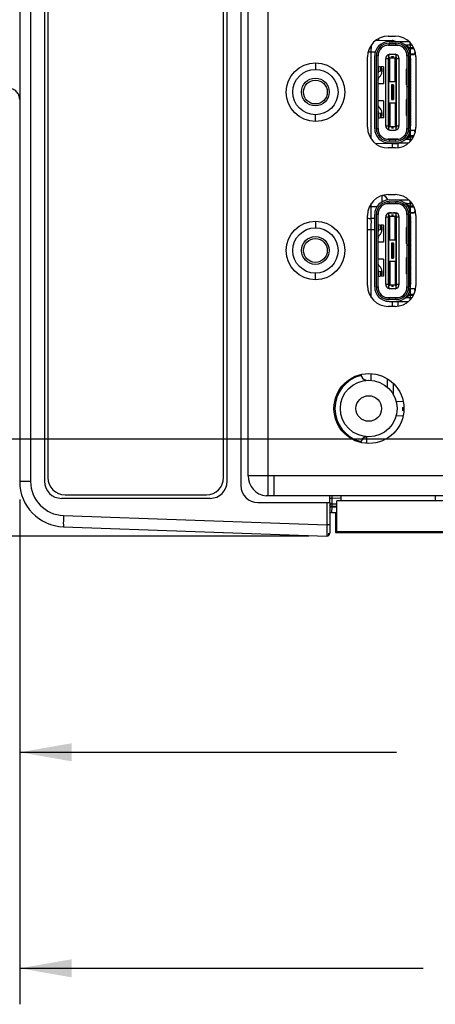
# Model space of a CAD drawing. Header units: inches. Extents: x 0 to 34, y 0 to 22.
# Tile 101 of 145: x 11.3 to 12.8, y 14.8 to 18.2. Entities that reach past the tile are written whole.
import ezdxf

# ---------------------------------------------------------------- set-up
doc = ezdxf.new("R2010")
doc.units = ezdxf.units.IN
doc.header["$LTSCALE"] = 1.87
doc.header["$MEASUREMENT"] = 0
doc.layers.get('0').update_dxf_attribs({"linetype": 'CONTINUOUS'})
for name, color, linetype in [('02___PRT_ALL_AXES', 7, 'CONTINUOUS'), ('DIMENSIONS', 7, 'CONTINUOUS'), ('THREAD', 7, 'CONTINUOUS')]:
    doc.layers.add(name, color=color, linetype=linetype)
doc.styles.get("Standard").update_dxf_attribs({"font": 'txt', "width": 0.8})
doc.dimstyles.new('DIMSTYLE_2', dxfattribs={"dimtxt": 0.125, "dimasz": 0.18, "dimexe": 0.125, "dimexo": 0.0625, "dimgap": 0.0625, "dimtad": 0, "dimtih": 1, "dimtoh": 1, "dimzin": 4, "dimdsep": 46, "dimtxsty": 'STANDARD', "dimblk": '_FILLED', "dimblk1": '_FILLED', "dimblk2": '_FILLED', "dimcen": 0.09, "dimadec": 0, "dimazin": 0, "dimtp": 0.01, "dimtm": 0.01, "dimtfac": 1, "dimtofl": 0, "dimtmove": 0, "dimatfit": 3, "dimldrblk": '_FILLED', "dimfxl": 1, "dimtolj": 1, "dimtzin": 4, "dimarcsym": 0})

# ---------------------------------------------------------------- blocks, each defined once
blk = doc.blocks.new('_FILLED')
at = {"color": 0, "linetype": 'BYBLOCK'}
blk.add_solid([(0, 0), (-1, 0.174), (-1, -0.174)], dxfattribs=at)
blk = doc.blocks.new('*D16')
at = {"layer": 'DIMENSIONS', "color": 2, "linetype": 'CONTINUOUS'}
for p, q in [((11.349, 16.521), (11.349, 15.5184)), ((15.3145, 16.5032), (15.3145, 15.5184)), ((11.349, 15.6434), (12.6568, 15.6434)), ((15.3145, 15.6434), (14.0068, 15.6434))]:
    blk.add_line(p, q, dxfattribs=at)
at = {"layer": 'DIMENSIONS', "color": 2, "linetype": 'CONTINUOUS', "xscale": 0.18, "yscale": 0.18, "zscale": 0.18, "rotation": 180}
blk.add_blockref('_FILLED', (11.349, 15.6434), dxfattribs=at)
at = {"layer": 'DIMENSIONS', "color": 2, "linetype": 'CONTINUOUS', "xscale": 0.18, "yscale": 0.18, "zscale": 0.18}
blk.add_blockref('_FILLED', (15.3145, 15.6434), dxfattribs=at)
at = {"layer": 'DIMENSIONS', "color": 2, "linetype": 'CONTINUOUS', "insert": (13.3318, 15.7059), "char_height": 0.125, "width": 1.225, "attachment_point": 2, "line_spacing_factor": 0.9}
blk.add_mtext('3.97{\\Ftxt.shx;\\W1.000000;\\H0.125000; }[100.7]', dxfattribs=at)
blk = doc.blocks.new('*D17')
at = {"layer": 'DIMENSIONS', "color": 2, "linetype": 'CONTINUOUS'}
for p, q in [((11.349, 16.521), (11.349, 14.7684)), ((15.5005, 16.4486), (15.5005, 14.7684)), ((11.349, 14.8934), (12.7498, 14.8934)), ((15.5005, 14.8934), (14.0998, 14.8934))]:
    blk.add_line(p, q, dxfattribs=at)
at = {"layer": 'DIMENSIONS', "color": 2, "linetype": 'CONTINUOUS', "xscale": 0.18, "yscale": 0.18, "zscale": 0.18, "rotation": 180}
blk.add_blockref('_FILLED', (11.349, 14.8934), dxfattribs=at)
at = {"layer": 'DIMENSIONS', "color": 2, "linetype": 'CONTINUOUS', "xscale": 0.18, "yscale": 0.18, "zscale": 0.18}
blk.add_blockref('_FILLED', (15.5005, 14.8934), dxfattribs=at)
at = {"layer": 'DIMENSIONS', "color": 2, "linetype": 'CONTINUOUS', "insert": (13.4248, 14.9559), "char_height": 0.125, "width": 1.225, "attachment_point": 2, "line_spacing_factor": 0.9}
blk.add_mtext('4.15{\\Ftxt.shx;\\W1.000000;\\H0.125000; }[105.4]', dxfattribs=at)
blk = doc.blocks.new('*D18')
at = {"layer": 'DIMENSIONS', "color": 2, "linetype": 'CONTINUOUS'}
for p, q in [((10.537, 16.7301), (10.537, 17.0901)), ((15.0877, 16.7301), (10.412, 16.7301)), ((12.3521, 16.3942), (10.412, 16.3942)), ((10.537, 16.3942), (10.537, 15.991)), ((10.537, 15.991), (10.4195, 15.991))]:
    blk.add_line(p, q, dxfattribs=at)
at = {"layer": 'DIMENSIONS', "color": 2, "linetype": 'CONTINUOUS', "xscale": 0.18, "yscale": 0.18, "zscale": 0.18}
for p, rotation in [((10.537, 16.7301), 270), ((10.537, 16.3942), 90)]:
    blk.add_blockref('_FILLED', p, dxfattribs=dict(at, rotation=rotation))
at = {"layer": 'DIMENSIONS', "color": 2, "linetype": 'CONTINUOUS', "insert": (10.357, 16.0535), "char_height": 0.125, "width": 0.925, "attachment_point": 3, "line_spacing_factor": 0.9}
blk.add_mtext('.34{\\Ftxt.shx;\\W1.000000;\\H0.125000; }[8.5]', dxfattribs=at)

msp = doc.modelspace()

# ---------------------------------------------------------------- linework, layer by layer
at = {"color": 3, "linetype": 'CONTINUOUS'}
for p, q in [((12.2114, 16.5337), (12.2114, 19.723)), ((12.1414, 16.6034), (12.1414, 19.6534)), ((12.2314, 16.6034), (12.1414, 16.6034)), ((12.2314, 16.6034), (12.2314, 16.5334)), ((12.2114, 16.5337), (12.2044, 16.5337)), ((12.2314, 16.5334), (12.2114, 16.5334)), ((12.463, 16.5334), (12.463, 16.5164)), ((12.7906, 16.5334), (12.7906, 16.5164))]:
    msp.add_line(p, q, dxfattribs=at)
at = {"color": 7, "linetype": 'CONTINUOUS'}
for p, q in [((11.349, 19.6732), (11.349, 16.5835)), ((11.387, 19.6732), (11.387, 16.5835)), ((11.4466, 19.6597), (11.4466, 16.5971)), ((12.0568, 16.5971), (12.0568, 19.6597)), ((12.1167, 19.6876), (12.1167, 16.5692)), ((12.5945, 18.1208), (12.5945, 18.1133)), ((12.5691, 18.0735), (12.5694, 18.0984)), ((12.6417, 18.1141), (12.5834, 18.1131)), ((12.6275, 18.0981), (12.6629, 18.0981)), ((12.631, 18.1109), (12.6995, 18.1109)), ((12.631, 18.105), (12.631, 18.0991)), ((12.631, 18.105), (12.6546, 18.105)), ((12.631, 18.0991), (12.6546, 18.0991)), ((12.6417, 18.1141), (12.6416, 18.1112)), ((12.6416, 18.0992), (12.6416, 18.0982)), ((12.6546, 18.0991), (12.6546, 18.105)), ((12.6869, 18.0991), (12.71, 18.0991)), ((12.694, 18.0981), (12.6879, 18.0981)), ((12.694, 18.0915), (12.694, 18.0981)), ((12.6996, 18.0904), (12.694, 18.096)), ((12.6972, 18.0869), (12.7171, 18.0869)), ((12.7176, 18.0855), (12.6981, 18.0855)), ((12.6996, 18.0904), (12.6996, 18.0869)), ((12.6996, 18.0904), (12.7156, 18.0904)), ((12.7046, 18.0991), (12.7046, 18.1061)), ((12.5691, 18.0735), (12.5581, 18.0735)), ((12.5829, 18.0737), (12.5691, 18.0735)), ((12.5691, 17.7728), (12.5691, 18.0735)), ((12.581, 17.8089), (12.581, 18.0609)), ((12.5869, 17.8089), (12.5869, 18.0609)), ((12.5928, 18.0609), (12.5869, 18.0609)), ((12.5928, 17.8089), (12.5928, 18.0609)), ((12.6192, 17.8187), (12.6192, 18.051)), ((12.629, 18.051), (12.6192, 18.051)), ((12.628, 18.055), (12.63, 18.055)), ((12.629, 18.051), (12.63, 18.055)), ((12.629, 17.8187), (12.629, 18.051)), ((12.63, 17.8069), (12.63, 18.0628)), ((12.63, 18.0576), (12.634, 18.0548)), ((12.6399, 18.0662), (12.6319, 18.0662)), ((12.634, 18.0668), (12.6517, 18.0668)), ((12.634, 17.9723), (12.634, 18.0548)), ((12.634, 18.0548), (12.6517, 18.0548)), ((12.6399, 18.0668), (12.6399, 18.0662)), ((12.6399, 18.058), (12.6399, 18.0585)), ((12.6399, 18.0585), (12.6458, 18.0585)), ((12.6458, 18.058), (12.6399, 18.058)), ((12.6458, 18.0662), (12.6458, 18.0668)), ((12.6537, 18.0662), (12.6458, 18.0662)), ((12.6458, 18.0585), (12.6458, 18.058)), ((12.6517, 18.0548), (12.6556, 18.0576)), ((12.6517, 17.9723), (12.6517, 18.0548)), ((12.6556, 17.8069), (12.6556, 18.0628)), ((12.6566, 18.051), (12.6556, 18.055)), ((12.6556, 18.055), (12.6576, 18.055)), ((12.6566, 17.8187), (12.6566, 18.051)), ((12.6664, 18.051), (12.6566, 18.051)), ((12.6664, 17.8187), (12.6664, 18.051)), ((12.6928, 18.0609), (12.6928, 17.8089)), ((12.6987, 18.0609), (12.6928, 18.0609)), ((12.6987, 18.0609), (12.6987, 17.9546)), ((12.704, 18.0678), (12.7176, 18.0678)), ((12.7041, 18.0664), (12.7176, 18.0664)), ((12.7046, 17.8089), (12.7046, 18.0609)), ((12.7058, 18.052), (12.7046, 18.052)), ((12.7058, 18.052), (12.7058, 18.0441)), ((12.7176, 18.0664), (12.7222, 18.071)), ((12.7176, 18.0664), (12.7176, 18.0678)), ((12.3752, 18.037), (12.3752, 18.0143)), ((12.5936, 18.0254), (12.5928, 18.0254)), ((12.5935, 18.0254), (12.5935, 18.0057)), ((12.5936, 18.0254), (12.6011, 18.0235)), ((12.6011, 18.0077), (12.6011, 18.0235)), ((12.6117, 18.0233), (12.6022, 18.0233)), ((12.6025, 18.0081), (12.6025, 18.023)), ((12.606, 18.0183), (12.6025, 18.0183)), ((12.606, 18.0183), (12.606, 18.0063)), ((12.6117, 18.0233), (12.6117, 17.9642)), ((12.63, 18.0485), (12.629, 18.0485)), ((12.629, 18.0378), (12.63, 18.0378)), ((12.63, 18.0288), (12.629, 18.0288)), ((12.629, 18.0182), (12.63, 18.0182)), ((12.6566, 18.0485), (12.6556, 18.0485)), ((12.6556, 18.0378), (12.6566, 18.0378)), ((12.6566, 18.0288), (12.6556, 18.0288)), ((12.6556, 18.0182), (12.6566, 18.0182)), ((12.6908, 18.0154), (12.6908, 17.9603)), ((12.6928, 18.0154), (12.6908, 18.0154)), ((12.7046, 18.0441), (12.7058, 18.0441)), ((12.7058, 18.0422), (12.7046, 18.0422)), ((12.7046, 18.0343), (12.7058, 18.0343)), ((12.7058, 18.0323), (12.7046, 18.0323)), ((12.7046, 18.0245), (12.7058, 18.0245)), ((12.7058, 18.0225), (12.7046, 18.0225)), ((12.7058, 18.0422), (12.7058, 18.0343)), ((12.7058, 18.0323), (12.7058, 18.0245)), ((12.7058, 18.0225), (12.7058, 18.0146)), ((12.5928, 18.0057), (12.5936, 18.0057)), ((12.6011, 18.0077), (12.5936, 18.0057)), ((12.5976, 17.9882), (12.597, 17.9877)), ((12.63, 18.0091), (12.629, 18.0091)), ((12.629, 17.9985), (12.63, 17.9985)), ((12.63, 17.9894), (12.629, 17.9894)), ((12.6566, 18.0091), (12.6556, 18.0091)), ((12.6556, 17.9985), (12.6566, 17.9985)), ((12.6566, 17.9894), (12.6556, 17.9894)), ((12.6928, 17.9937), (12.6908, 17.9937)), ((12.6908, 17.9819), (12.6928, 17.9819)), ((12.7046, 18.0146), (12.7058, 18.0146)), ((12.7058, 18.0126), (12.7046, 18.0126)), ((12.7046, 18.0048), (12.7058, 18.0048)), ((12.7058, 18.0028), (12.7046, 18.0028)), ((12.7046, 17.9949), (12.7058, 17.9949)), ((12.7058, 17.993), (12.7046, 17.993)), ((12.7046, 17.9851), (12.7058, 17.9851)), ((12.7058, 17.9831), (12.7046, 17.9831)), ((12.7058, 18.0126), (12.7058, 18.0048)), ((12.7058, 18.0028), (12.7058, 17.9949)), ((12.7058, 17.993), (12.7058, 17.9851)), ((12.7058, 17.9831), (12.7058, 17.9752)), ((12.6117, 17.9642), (12.5928, 17.9642)), ((12.629, 17.9788), (12.63, 17.9788)), ((12.63, 17.9697), (12.629, 17.9697)), ((12.629, 17.9591), (12.63, 17.9591)), ((12.63, 17.95), (12.629, 17.95)), ((12.63, 17.9723), (12.6556, 17.9723)), ((12.6399, 17.9605), (12.6399, 17.9093)), ((12.6458, 17.9605), (12.6399, 17.9605)), ((12.6414, 17.9093), (12.6414, 17.9605)), ((12.6442, 17.9093), (12.6442, 17.9605)), ((12.6458, 17.9605), (12.6458, 17.9093)), ((12.6556, 17.9788), (12.6566, 17.9788)), ((12.6566, 17.9697), (12.6556, 17.9697)), ((12.6556, 17.9591), (12.6566, 17.9591)), ((12.6566, 17.95), (12.6556, 17.95)), ((12.6928, 17.9603), (12.6908, 17.9603)), ((12.6928, 17.9546), (12.7046, 17.9546)), ((12.7046, 17.9534), (12.6928, 17.9534)), ((12.6987, 17.9534), (12.6987, 17.8089)), ((12.7046, 17.9752), (12.7058, 17.9752)), ((12.7058, 17.9733), (12.7046, 17.9733)), ((12.7046, 17.9654), (12.7058, 17.9654)), ((12.7058, 17.9634), (12.7046, 17.9634)), ((12.7046, 17.9556), (12.7058, 17.9556)), ((12.7058, 17.9536), (12.7046, 17.9536)), ((12.7058, 17.9733), (12.7058, 17.9654)), ((12.7058, 17.9634), (12.7058, 17.9556)), ((12.7058, 17.9536), (12.7058, 17.9457)), ((12.629, 17.9394), (12.63, 17.9394)), ((12.63, 17.9304), (12.629, 17.9304)), ((12.629, 17.9197), (12.63, 17.9197)), ((12.6556, 17.9394), (12.6566, 17.9394)), ((12.6566, 17.9304), (12.6556, 17.9304)), ((12.6556, 17.9197), (12.6566, 17.9197)), ((12.7046, 17.9457), (12.7058, 17.9457)), ((12.7058, 17.9437), (12.7046, 17.9437)), ((12.7046, 17.9359), (12.7058, 17.9359)), ((12.7058, 17.9339), (12.7046, 17.9339)), ((12.7046, 17.926), (12.7058, 17.926)), ((12.7058, 17.9241), (12.7046, 17.9241)), ((12.7046, 17.9162), (12.7058, 17.9162)), ((12.7058, 17.9142), (12.7046, 17.9142)), ((12.7058, 17.9437), (12.7058, 17.9359)), ((12.7058, 17.9339), (12.7058, 17.926)), ((12.7058, 17.9241), (12.7058, 17.9162)), ((12.7058, 17.9142), (12.7058, 17.9063)), ((12.6117, 17.9056), (12.5928, 17.9056)), ((12.5949, 17.8838), (12.5976, 17.8816)), ((12.6117, 17.9056), (12.6117, 17.8465)), ((12.63, 17.9107), (12.629, 17.9107)), ((12.629, 17.9), (12.63, 17.9)), ((12.63, 17.891), (12.629, 17.891)), ((12.629, 17.8804), (12.63, 17.8804)), ((12.6556, 17.8975), (12.63, 17.8975)), ((12.634, 17.8975), (12.634, 17.815)), ((12.6399, 17.9093), (12.6458, 17.9093)), ((12.6517, 17.8975), (12.6517, 17.815)), ((12.6566, 17.9107), (12.6556, 17.9107)), ((12.6556, 17.9), (12.6566, 17.9)), ((12.6566, 17.891), (12.6556, 17.891)), ((12.6556, 17.8804), (12.6566, 17.8804)), ((12.6908, 17.9095), (12.6908, 17.8544)), ((12.6928, 17.9095), (12.6908, 17.9095)), ((12.6928, 17.8878), (12.6908, 17.8878)), ((12.7046, 17.9063), (12.7058, 17.9063)), ((12.7058, 17.9044), (12.7046, 17.9044)), ((12.7046, 17.8965), (12.7058, 17.8965)), ((12.7058, 17.8945), (12.7046, 17.8945)), ((12.7046, 17.8867), (12.7058, 17.8867)), ((12.7058, 17.8847), (12.7046, 17.8847)), ((12.7058, 17.9044), (12.7058, 17.8965)), ((12.7058, 17.8945), (12.7058, 17.8867)), ((12.7058, 17.8847), (12.7058, 17.8768)), ((12.3752, 17.8338), (12.3752, 17.8569)), ((12.5936, 17.864), (12.5928, 17.864)), ((12.5928, 17.8443), (12.5936, 17.8443)), ((12.5935, 17.864), (12.5935, 17.8443)), ((12.5936, 17.864), (12.6011, 17.8621)), ((12.6011, 17.8463), (12.5936, 17.8443)), ((12.6011, 17.8463), (12.6011, 17.8621)), ((12.6117, 17.8465), (12.6022, 17.8465)), ((12.6025, 17.8467), (12.6025, 17.8616)), ((12.606, 17.8515), (12.6025, 17.8515)), ((12.606, 17.8635), (12.606, 17.8515)), ((12.63, 17.8713), (12.629, 17.8713)), ((12.629, 17.8607), (12.63, 17.8607)), ((12.63, 17.8516), (12.629, 17.8516)), ((12.6566, 17.8713), (12.6556, 17.8713)), ((12.6556, 17.8607), (12.6566, 17.8607)), ((12.6566, 17.8516), (12.6556, 17.8516)), ((12.6908, 17.876), (12.6928, 17.876)), ((12.6928, 17.8544), (12.6908, 17.8544)), ((12.7046, 17.8768), (12.7058, 17.8768)), ((12.7058, 17.8748), (12.7046, 17.8748)), ((12.7046, 17.867), (12.7058, 17.867)), ((12.7058, 17.865), (12.7046, 17.865)), ((12.7046, 17.8571), (12.7058, 17.8571)), ((12.7058, 17.8552), (12.7046, 17.8552)), ((12.7046, 17.8473), (12.7058, 17.8473)), ((12.7058, 17.8453), (12.7046, 17.8453)), ((12.7058, 17.8748), (12.7058, 17.867)), ((12.7058, 17.865), (12.7058, 17.8571)), ((12.7058, 17.8552), (12.7058, 17.8473)), ((12.7058, 17.8453), (12.7058, 17.8374)), ((12.6192, 17.8187), (12.629, 17.8187)), ((12.63, 17.8148), (12.628, 17.8148)), ((12.629, 17.841), (12.63, 17.841)), ((12.63, 17.8319), (12.629, 17.8319)), ((12.629, 17.8213), (12.63, 17.8213)), ((12.63, 17.8148), (12.629, 17.8187)), ((12.634, 17.815), (12.63, 17.8121)), ((12.6517, 17.815), (12.634, 17.815)), ((12.6399, 17.8113), (12.6399, 17.8117)), ((12.6399, 17.8117), (12.6458, 17.8117)), ((12.6458, 17.8113), (12.6399, 17.8113)), ((12.6458, 17.8117), (12.6458, 17.8113)), ((12.6556, 17.8121), (12.6517, 17.815)), ((12.6556, 17.841), (12.6566, 17.841)), ((12.6566, 17.8319), (12.6556, 17.8319)), ((12.6556, 17.8213), (12.6566, 17.8213)), ((12.6556, 17.8148), (12.6566, 17.8187)), ((12.6576, 17.8148), (12.6556, 17.8148)), ((12.6566, 17.8187), (12.6664, 17.8187)), ((12.7046, 17.8374), (12.7058, 17.8374)), ((12.7058, 17.8355), (12.7046, 17.8355)), ((12.7046, 17.8276), (12.7058, 17.8276)), ((12.7058, 17.8256), (12.7046, 17.8256)), ((12.7046, 17.8178), (12.7058, 17.8178)), ((12.7058, 17.8355), (12.7058, 17.8276)), ((12.7058, 17.8256), (12.7058, 17.8178)), ((12.5869, 17.8089), (12.5928, 17.8089)), ((12.6319, 17.8036), (12.6399, 17.8036)), ((12.634, 17.803), (12.6517, 17.803)), ((12.6399, 17.8036), (12.6399, 17.803)), ((12.6458, 17.803), (12.6458, 17.8036)), ((12.6458, 17.8036), (12.6537, 17.8036)), ((12.6928, 17.8089), (12.6987, 17.8089)), ((12.694, 17.7738), (12.6996, 17.7794)), ((12.694, 17.7783), (12.694, 17.7717)), ((12.6972, 17.7829), (12.7166, 17.7829)), ((12.6981, 17.7843), (12.7172, 17.7843)), ((12.6996, 17.7794), (12.6996, 17.7829)), ((12.7152, 17.7794), (12.6996, 17.7794)), ((12.7176, 17.802), (12.704, 17.802)), ((12.7041, 17.8034), (12.7176, 17.8034)), ((12.7176, 17.802), (12.7176, 17.8034)), ((12.7176, 17.8034), (12.7221, 17.7989)), ((12.6417, 17.756), (12.5842, 17.757)), ((12.6629, 17.7717), (12.6275, 17.7717)), ((12.631, 17.7707), (12.631, 17.7648)), ((12.6546, 17.7707), (12.631, 17.7707)), ((12.6546, 17.7648), (12.631, 17.7648)), ((12.631, 17.7589), (12.6983, 17.7589)), ((12.6417, 17.7717), (12.6417, 17.7707)), ((12.6417, 17.7589), (12.6417, 17.756)), ((12.6617, 17.756), (12.6417, 17.756)), ((12.6546, 17.7648), (12.6546, 17.7707)), ((12.6617, 17.7595), (12.6617, 17.7427)), ((12.7092, 17.7707), (12.6869, 17.7707)), ((12.694, 17.7717), (12.6879, 17.7717)), ((12.7046, 17.7647), (12.7046, 17.7707)), ((12.6062, 17.5761), (12.6062, 17.5543)), ((12.5691, 17.5366), (12.5628, 17.5366)), ((12.5885, 17.537), (12.5691, 17.5366)), ((12.5691, 17.4964), (12.5691, 17.5366)), ((12.6263, 17.5486), (12.6263, 17.548)), ((12.6275, 17.5481), (12.6629, 17.5481)), ((12.631, 17.5609), (12.6995, 17.5609)), ((12.631, 17.555), (12.631, 17.5491)), ((12.631, 17.555), (12.6546, 17.555)), ((12.631, 17.5491), (12.6546, 17.5491)), ((12.6546, 17.5491), (12.6546, 17.555)), ((12.6869, 17.5491), (12.71, 17.5491)), ((12.694, 17.5481), (12.6879, 17.5481)), ((12.694, 17.5415), (12.694, 17.5481)), ((12.6996, 17.5404), (12.694, 17.546)), ((12.6972, 17.5369), (12.7171, 17.5369)), ((12.6996, 17.5404), (12.6996, 17.5369)), ((12.6996, 17.5404), (12.7156, 17.5404)), ((12.7046, 17.5491), (12.7046, 17.5561)), ((12.581, 17.2589), (12.581, 17.5109)), ((12.5869, 17.2589), (12.5869, 17.5109)), ((12.5928, 17.5109), (12.5869, 17.5109)), ((12.5928, 17.2589), (12.5928, 17.5109)), ((12.628, 17.505), (12.63, 17.505)), ((12.629, 17.501), (12.63, 17.505)), ((12.63, 17.2569), (12.63, 17.5128)), ((12.63, 17.5076), (12.634, 17.5048)), ((12.6399, 17.5162), (12.6319, 17.5162)), ((12.634, 17.5168), (12.6517, 17.5168)), ((12.634, 17.4223), (12.634, 17.5048)), ((12.634, 17.5048), (12.6517, 17.5048)), ((12.6399, 17.5168), (12.6399, 17.5162)), ((12.6399, 17.508), (12.6399, 17.5085)), ((12.6399, 17.5085), (12.6458, 17.5085)), ((12.6458, 17.508), (12.6399, 17.508)), ((12.6458, 17.5162), (12.6458, 17.5168)), ((12.6537, 17.5162), (12.6458, 17.5162)), ((12.6458, 17.5085), (12.6458, 17.508)), ((12.6517, 17.5048), (12.6556, 17.5076)), ((12.6517, 17.4223), (12.6517, 17.5048)), ((12.6556, 17.2569), (12.6556, 17.5128)), ((12.6566, 17.501), (12.6556, 17.505)), ((12.6556, 17.505), (12.6576, 17.505)), ((12.6928, 17.5109), (12.6928, 17.2589)), ((12.6987, 17.5109), (12.6928, 17.5109)), ((12.7176, 17.5355), (12.6981, 17.5355)), ((12.6987, 17.5109), (12.6987, 17.4046)), ((12.704, 17.5178), (12.7176, 17.5178)), ((12.7041, 17.5164), (12.7176, 17.5164)), ((12.7046, 17.2589), (12.7046, 17.5109)), ((12.7176, 17.5164), (12.7222, 17.521)), ((12.7176, 17.5164), (12.7176, 17.5178)), ((12.3752, 17.487), (12.3752, 17.4643)), ((12.581, 17.4966), (12.5691, 17.4964)), ((12.5936, 17.4754), (12.5928, 17.4754)), ((12.5935, 17.4754), (12.5935, 17.4557)), ((12.5936, 17.4754), (12.6011, 17.4735)), ((12.6011, 17.4577), (12.6011, 17.4735)), ((12.6117, 17.4733), (12.6022, 17.4733)), ((12.6025, 17.4581), (12.6025, 17.473)), ((12.606, 17.4683), (12.6025, 17.4683)), ((12.606, 17.4683), (12.606, 17.4563)), ((12.6117, 17.4733), (12.6117, 17.4142)), ((12.6192, 17.2687), (12.6192, 17.501)), ((12.629, 17.501), (12.6192, 17.501)), ((12.629, 17.2687), (12.629, 17.501)), ((12.63, 17.4985), (12.629, 17.4985)), ((12.629, 17.4878), (12.63, 17.4878)), ((12.63, 17.4788), (12.629, 17.4788)), ((12.629, 17.4682), (12.63, 17.4682)), ((12.6566, 17.4985), (12.6556, 17.4985)), ((12.6556, 17.4878), (12.6566, 17.4878)), ((12.6566, 17.4788), (12.6556, 17.4788)), ((12.6556, 17.4682), (12.6566, 17.4682)), ((12.6566, 17.2687), (12.6566, 17.501)), ((12.6664, 17.501), (12.6566, 17.501)), ((12.6664, 17.2687), (12.6664, 17.501)), ((12.7058, 17.502), (12.7046, 17.502)), ((12.7046, 17.4941), (12.7058, 17.4941)), ((12.7058, 17.4922), (12.7046, 17.4922)), ((12.7046, 17.4843), (12.7058, 17.4843)), ((12.7058, 17.4823), (12.7046, 17.4823)), ((12.7046, 17.4745), (12.7058, 17.4745)), ((12.7058, 17.4725), (12.7046, 17.4725)), ((12.7058, 17.502), (12.7058, 17.4941)), ((12.7058, 17.4922), (12.7058, 17.4843)), ((12.7058, 17.4823), (12.7058, 17.4745)), ((12.7058, 17.4725), (12.7058, 17.4646)), ((12.5691, 17.457), (12.556, 17.457)), ((12.581, 17.4572), (12.5691, 17.457)), ((12.5691, 17.2228), (12.5691, 17.457)), ((12.5928, 17.4557), (12.5936, 17.4557)), ((12.6011, 17.4577), (12.5936, 17.4557)), ((12.5976, 17.4382), (12.597, 17.4377)), ((12.63, 17.4591), (12.629, 17.4591)), ((12.629, 17.4485), (12.63, 17.4485)), ((12.63, 17.4394), (12.629, 17.4394)), ((12.6566, 17.4591), (12.6556, 17.4591)), ((12.6556, 17.4485), (12.6566, 17.4485)), ((12.6566, 17.4394), (12.6556, 17.4394)), ((12.6908, 17.4654), (12.6908, 17.4103)), ((12.6928, 17.4654), (12.6908, 17.4654)), ((12.6928, 17.4437), (12.6908, 17.4437)), ((12.7046, 17.4646), (12.7058, 17.4646)), ((12.7058, 17.4626), (12.7046, 17.4626)), ((12.7046, 17.4548), (12.7058, 17.4548)), ((12.7058, 17.4528), (12.7046, 17.4528)), ((12.7046, 17.4449), (12.7058, 17.4449)), ((12.7058, 17.443), (12.7046, 17.443)), ((12.7046, 17.4351), (12.7058, 17.4351)), ((12.7058, 17.4626), (12.7058, 17.4548)), ((12.7058, 17.4528), (12.7058, 17.4449)), ((12.7058, 17.443), (12.7058, 17.4351)), ((12.6117, 17.4142), (12.5928, 17.4142)), ((12.629, 17.4288), (12.63, 17.4288)), ((12.63, 17.4197), (12.629, 17.4197)), ((12.629, 17.4091), (12.63, 17.4091)), ((12.63, 17.4), (12.629, 17.4)), ((12.63, 17.4223), (12.6556, 17.4223)), ((12.6399, 17.4105), (12.6399, 17.3593)), ((12.6458, 17.4105), (12.6399, 17.4105)), ((12.6414, 17.3593), (12.6414, 17.4105)), ((12.6442, 17.3593), (12.6442, 17.4105)), ((12.6458, 17.4105), (12.6458, 17.3593)), ((12.6556, 17.4288), (12.6566, 17.4288)), ((12.6566, 17.4197), (12.6556, 17.4197)), ((12.6556, 17.4091), (12.6566, 17.4091)), ((12.6566, 17.4), (12.6556, 17.4)), ((12.6908, 17.4319), (12.6928, 17.4319)), ((12.6928, 17.4103), (12.6908, 17.4103)), ((12.6928, 17.4046), (12.7046, 17.4046)), ((12.7046, 17.4034), (12.6928, 17.4034)), ((12.6987, 17.4034), (12.6987, 17.2589)), ((12.7058, 17.4331), (12.7046, 17.4331)), ((12.7046, 17.4252), (12.7058, 17.4252)), ((12.7058, 17.4233), (12.7046, 17.4233)), ((12.7046, 17.4154), (12.7058, 17.4154)), ((12.7058, 17.4134), (12.7046, 17.4134)), ((12.7046, 17.4056), (12.7058, 17.4056)), ((12.7058, 17.4036), (12.7046, 17.4036)), ((12.7058, 17.4331), (12.7058, 17.4252)), ((12.7058, 17.4233), (12.7058, 17.4154)), ((12.7058, 17.4134), (12.7058, 17.4056)), ((12.7058, 17.4036), (12.7058, 17.3957)), ((12.629, 17.3894), (12.63, 17.3894)), ((12.63, 17.3804), (12.629, 17.3804)), ((12.629, 17.3697), (12.63, 17.3697)), ((12.6556, 17.3894), (12.6566, 17.3894)), ((12.6566, 17.3804), (12.6556, 17.3804)), ((12.6556, 17.3697), (12.6566, 17.3697)), ((12.7046, 17.3957), (12.7058, 17.3957)), ((12.7058, 17.3937), (12.7046, 17.3937)), ((12.7046, 17.3859), (12.7058, 17.3859)), ((12.7058, 17.3839), (12.7046, 17.3839)), ((12.7046, 17.376), (12.7058, 17.376)), ((12.7058, 17.3741), (12.7046, 17.3741)), ((12.7046, 17.3662), (12.7058, 17.3662)), ((12.7058, 17.3937), (12.7058, 17.3859)), ((12.7058, 17.3839), (12.7058, 17.376)), ((12.7058, 17.3741), (12.7058, 17.3662)), ((12.6117, 17.3556), (12.5928, 17.3556)), ((12.5949, 17.3338), (12.5976, 17.3316)), ((12.6117, 17.3556), (12.6117, 17.2965)), ((12.63, 17.3607), (12.629, 17.3607)), ((12.629, 17.35), (12.63, 17.35)), ((12.63, 17.341), (12.629, 17.341)), ((12.6556, 17.3475), (12.63, 17.3475)), ((12.634, 17.3475), (12.634, 17.265)), ((12.6399, 17.3593), (12.6458, 17.3593)), ((12.6517, 17.3475), (12.6517, 17.265)), ((12.6566, 17.3607), (12.6556, 17.3607)), ((12.6556, 17.35), (12.6566, 17.35)), ((12.6566, 17.341), (12.6556, 17.341)), ((12.6908, 17.3595), (12.6908, 17.3044)), ((12.6928, 17.3595), (12.6908, 17.3595)), ((12.6928, 17.3378), (12.6908, 17.3378)), ((12.7058, 17.3642), (12.7046, 17.3642)), ((12.7046, 17.3563), (12.7058, 17.3563)), ((12.7058, 17.3544), (12.7046, 17.3544)), ((12.7046, 17.3465), (12.7058, 17.3465)), ((12.7058, 17.3445), (12.7046, 17.3445)), ((12.7046, 17.3367), (12.7058, 17.3367)), ((12.7058, 17.3347), (12.7046, 17.3347)), ((12.7058, 17.3642), (12.7058, 17.3563)), ((12.7058, 17.3544), (12.7058, 17.3465)), ((12.7058, 17.3445), (12.7058, 17.3367)), ((12.7058, 17.3347), (12.7058, 17.3268)), ((12.3752, 17.2838), (12.3752, 17.3069)), ((12.5936, 17.314), (12.5928, 17.314)), ((12.5935, 17.314), (12.5935, 17.2943)), ((12.5936, 17.314), (12.6011, 17.3121)), ((12.6011, 17.2963), (12.6011, 17.3121)), ((12.6025, 17.2967), (12.6025, 17.3116)), ((12.606, 17.3015), (12.6025, 17.3015)), ((12.606, 17.3135), (12.606, 17.3015)), ((12.629, 17.3304), (12.63, 17.3304)), ((12.63, 17.3213), (12.629, 17.3213)), ((12.629, 17.3107), (12.63, 17.3107)), ((12.63, 17.3016), (12.629, 17.3016)), ((12.6556, 17.3304), (12.6566, 17.3304)), ((12.6566, 17.3213), (12.6556, 17.3213)), ((12.6556, 17.3107), (12.6566, 17.3107)), ((12.6566, 17.3016), (12.6556, 17.3016)), ((12.6908, 17.326), (12.6928, 17.326)), ((12.6928, 17.3044), (12.6908, 17.3044)), ((12.7046, 17.3268), (12.7058, 17.3268)), ((12.7058, 17.3248), (12.7046, 17.3248)), ((12.7046, 17.317), (12.7058, 17.317)), ((12.7058, 17.315), (12.7046, 17.315)), ((12.7046, 17.3071), (12.7058, 17.3071)), ((12.7058, 17.3052), (12.7046, 17.3052)), ((12.7046, 17.2973), (12.7058, 17.2973)), ((12.7058, 17.3248), (12.7058, 17.317)), ((12.7058, 17.315), (12.7058, 17.3071)), ((12.7058, 17.3052), (12.7058, 17.2973)), ((12.5928, 17.2943), (12.5936, 17.2943)), ((12.6011, 17.2963), (12.5936, 17.2943)), ((12.6117, 17.2965), (12.6022, 17.2965)), ((12.6192, 17.2687), (12.629, 17.2687)), ((12.63, 17.2648), (12.628, 17.2648)), ((12.629, 17.291), (12.63, 17.291)), ((12.63, 17.2819), (12.629, 17.2819)), ((12.629, 17.2713), (12.63, 17.2713)), ((12.63, 17.2648), (12.629, 17.2687)), ((12.634, 17.265), (12.63, 17.2621)), ((12.6517, 17.265), (12.634, 17.265)), ((12.6556, 17.2621), (12.6517, 17.265)), ((12.6556, 17.291), (12.6566, 17.291)), ((12.6566, 17.2819), (12.6556, 17.2819)), ((12.6556, 17.2713), (12.6566, 17.2713)), ((12.6556, 17.2648), (12.6566, 17.2687)), ((12.6576, 17.2648), (12.6556, 17.2648)), ((12.6566, 17.2687), (12.6664, 17.2687)), ((12.7058, 17.2953), (12.7046, 17.2953)), ((12.7046, 17.2874), (12.7058, 17.2874)), ((12.7058, 17.2855), (12.7046, 17.2855)), ((12.7046, 17.2776), (12.7058, 17.2776)), ((12.7058, 17.2756), (12.7046, 17.2756)), ((12.7046, 17.2678), (12.7058, 17.2678)), ((12.7058, 17.2953), (12.7058, 17.2874)), ((12.7058, 17.2855), (12.7058, 17.2776)), ((12.7058, 17.2756), (12.7058, 17.2678)), ((12.5869, 17.2589), (12.5928, 17.2589)), ((12.6319, 17.2536), (12.6399, 17.2536)), ((12.634, 17.253), (12.6517, 17.253)), ((12.6399, 17.2613), (12.6399, 17.2617)), ((12.6399, 17.2617), (12.6458, 17.2617)), ((12.6458, 17.2613), (12.6399, 17.2613)), ((12.6399, 17.2536), (12.6399, 17.253)), ((12.6458, 17.2617), (12.6458, 17.2613)), ((12.6458, 17.253), (12.6458, 17.2536)), ((12.6458, 17.2536), (12.6537, 17.2536)), ((12.6928, 17.2589), (12.6987, 17.2589)), ((12.694, 17.2238), (12.6996, 17.2294)), ((12.6972, 17.2329), (12.7166, 17.2329)), ((12.6981, 17.2343), (12.7172, 17.2343)), ((12.6996, 17.2294), (12.6996, 17.2329)), ((12.7152, 17.2294), (12.6996, 17.2294)), ((12.7176, 17.252), (12.704, 17.252)), ((12.7041, 17.2534), (12.7176, 17.2534)), ((12.7176, 17.252), (12.7176, 17.2534)), ((12.7176, 17.2534), (12.7221, 17.2489)), ((12.6629, 17.2217), (12.6275, 17.2217)), ((12.631, 17.2207), (12.631, 17.2148)), ((12.6546, 17.2207), (12.631, 17.2207)), ((12.6546, 17.2148), (12.631, 17.2148)), ((12.631, 17.2089), (12.6983, 17.2089)), ((12.6417, 17.2217), (12.6417, 17.2207)), ((12.6417, 17.2089), (12.6417, 17.1914)), ((12.6546, 17.2148), (12.6546, 17.2207)), ((12.6617, 17.2095), (12.6617, 17.1927)), ((12.7092, 17.2207), (12.6869, 17.2207)), ((12.694, 17.2217), (12.6879, 17.2217)), ((12.694, 17.2283), (12.694, 17.2217)), ((12.7046, 17.2147), (12.7046, 17.2207)), ((12.5691, 16.9339), (12.5691, 16.9572)), ((12.626, 16.9087), (12.626, 16.9388)), ((12.646, 16.8829), (12.646, 16.9235)), ((12.6794, 16.8606), (12.6549, 16.8612)), ((12.6781, 16.8403), (12.6781, 16.8304)), ((12.6781, 16.8403), (12.6821, 16.8403)), ((12.6817, 16.8304), (12.6781, 16.8304)), ((12.6549, 16.8122), (12.6792, 16.8116)), ((12.5542, 16.7164), (12.5542, 16.7376)), ((11.387, 16.5835), (11.349, 16.5835)), ((11.5066, 16.5371), (11.9968, 16.5371)), ((12.4248, 16.5259), (12.4325, 16.5259)), ((12.4325, 16.5334), (12.4325, 16.5259)), ((12.4325, 16.5259), (12.4631, 16.5264)), ((12.4325, 16.5259), (12.4325, 16.5062)), ((12.45, 16.4084), (12.45, 16.5164)), ((15.28, 16.5164), (12.45, 16.5164)), ((12.1758, 16.5101), (12.4248, 16.5101)), ((12.4146, 16.5101), (12.4146, 16.4336)), ((12.4246, 16.4965), (12.4285, 16.4965)), ((12.4246, 16.4956), (12.4285, 16.4956)), ((12.4248, 16.5101), (12.4248, 16.4041)), ((12.4324, 16.4955), (12.4317, 16.4764)), ((12.4325, 16.5061), (12.4324, 16.4965)), ((12.4324, 16.4965), (12.4324, 16.4955)), ((12.45, 16.4965), (12.4324, 16.4965)), ((12.4324, 16.4955), (12.45, 16.4955)), ((12.4325, 16.5062), (12.4502, 16.5065)), ((11.501, 16.4655), (12.4146, 16.4336)), ((12.4317, 16.4764), (12.45, 16.4764)), ((12.4449, 16.4753), (12.4449, 16.4063)), ((12.4449, 16.4753), (12.45, 16.4753)), ((11.501, 16.4261), (12.4146, 16.3942)), ((12.4248, 16.4336), (12.4146, 16.4336)), ((15.28, 16.4084), (12.45, 16.4084)), ((12.4449, 16.4063), (15.3067, 16.4063))]:
    msp.add_line(p, q, dxfattribs=at)
at = {"color": 7, "linetype": 'CONTINUOUS', "true_color": 0x34a0ef}
for p, q in [((12.7058, 18.052), (12.7058, 18.1045)), ((12.7058, 18.0422), (12.7058, 18.0441)), ((12.7058, 18.0323), (12.7058, 18.0343)), ((12.7058, 18.0225), (12.7058, 18.0245)), ((12.7058, 18.0126), (12.7058, 18.0146)), ((12.7058, 18.0028), (12.7058, 18.0048)), ((12.7058, 17.993), (12.7058, 17.9949)), ((12.7058, 17.9831), (12.7058, 17.9851)), ((12.7058, 17.9733), (12.7058, 17.9752)), ((12.7058, 17.9634), (12.7058, 17.9654)), ((12.7058, 17.9536), (12.7058, 17.9556)), ((12.7058, 17.9437), (12.7058, 17.9457)), ((12.7058, 17.9339), (12.7058, 17.9359)), ((12.7058, 17.9241), (12.7058, 17.926)), ((12.7058, 17.9142), (12.7058, 17.9162)), ((12.7058, 17.9044), (12.7058, 17.9063)), ((12.7058, 17.8945), (12.7058, 17.8965)), ((12.7058, 17.8847), (12.7058, 17.8867)), ((12.7058, 17.8748), (12.7058, 17.8768)), ((12.7058, 17.865), (12.7058, 17.867)), ((12.7058, 17.8552), (12.7058, 17.8571)), ((12.7058, 17.8453), (12.7058, 17.8473)), ((12.7058, 17.8355), (12.7058, 17.8374)), ((12.7058, 17.8256), (12.7058, 17.8276)), ((12.7058, 17.7662), (12.7058, 17.8178)), ((12.7058, 17.502), (12.7058, 17.5545)), ((12.7058, 17.4922), (12.7058, 17.4941)), ((12.7058, 17.4823), (12.7058, 17.4843)), ((12.7058, 17.4725), (12.7058, 17.4745)), ((12.7058, 17.4626), (12.7058, 17.4646)), ((12.7058, 17.4528), (12.7058, 17.4548)), ((12.7058, 17.443), (12.7058, 17.4449)), ((12.7058, 17.4331), (12.7058, 17.4351)), ((12.7058, 17.4233), (12.7058, 17.4252)), ((12.7058, 17.4134), (12.7058, 17.4154)), ((12.7058, 17.4036), (12.7058, 17.4056)), ((12.7058, 17.3937), (12.7058, 17.3957)), ((12.7058, 17.3839), (12.7058, 17.3859)), ((12.7058, 17.3741), (12.7058, 17.376)), ((12.7058, 17.3642), (12.7058, 17.3662)), ((12.7058, 17.3544), (12.7058, 17.3563)), ((12.7058, 17.3445), (12.7058, 17.3465)), ((12.7058, 17.3347), (12.7058, 17.3367)), ((12.7058, 17.3248), (12.7058, 17.3268)), ((12.7058, 17.315), (12.7058, 17.317)), ((12.7058, 17.3052), (12.7058, 17.3071)), ((12.7058, 17.2953), (12.7058, 17.2973)), ((12.7058, 17.2855), (12.7058, 17.2874)), ((12.7058, 17.2756), (12.7058, 17.2776)), ((12.7058, 17.2162), (12.7058, 17.2678))]:
    msp.add_line(p, q, dxfattribs=at)
at = {"color": 7, "linetype": 'CONTINUOUS'}
for centre, radius, start, end in [((12.631, 18.0609), 0.05, 90, 180), ((12.631, 18.0609), 0.0441, 90, 180), ((12.631, 18.0609), 0.0382, 90, 180), ((12.6275, 18.0626), 0.0354, 90, 108.4413), ((12.6421, 18.0945), 0.0197, 58.2355, 91), ((12.6546, 18.0609), 0.05, 0, 90), ((12.6546, 18.0609), 0.0441, 0, 90), ((12.6546, 18.0609), 0.0382, 0, 90), ((12.6586, 18.0626), 0.0354, 79.5276, 90), ((12.6349, 18.051), 0.0157, 98.5904, 180), ((12.6349, 18.051), 0.00795, 128.6439, 150.3007), ((12.634, 18.0628), 0.00394, 90, 180), ((12.6517, 18.0628), 0.00394, 0, 90), ((12.6507, 18.051), 0.0157, 0.0001, 81.3623), ((12.6507, 18.051), 0.00795, 29.6993, 51.3561), ((12.6046, 17.9787), 0.0118, 130, 180), ((12.5824, 18.0063), 0.0118, 332.2268, 358.1801), ((12.5824, 18.0063), 0.0236, 310, 360), ((12.5987, 17.8884), 0.00591, 180, 230), ((12.5824, 17.8635), 0.0236, 0, 50), ((12.5824, 17.8635), 0.0118, 1.8199, 27.7732), ((12.6349, 17.8187), 0.0157, 180, 261.3623), ((12.6349, 17.8187), 0.00795, 209.6993, 231.3561), ((12.6507, 17.8187), 0.0157, 278.5904, 360), ((12.6507, 17.8187), 0.00795, 308.6439, 330.3007), ((12.631, 17.8089), 0.05, 180, 270), ((12.631, 17.8089), 0.0441, 180, 270), ((12.631, 17.8089), 0.0382, 180, 270), ((12.634, 17.8069), 0.00394, 180, 270), ((12.6517, 17.8069), 0.00394, 270, 360), ((12.6546, 17.8089), 0.05, 270, 360), ((12.6546, 17.8089), 0.0441, 270, 360), ((12.6546, 17.8089), 0.0382, 270, 360), ((12.6275, 17.8071), 0.0354, 251.5586, 270), ((16.8347, 17.7192), 4.1931, 179.4968, 179.6983), ((12.6586, 17.8071), 0.0354, 270, 280.4722), ((12.6066, 17.5569), 0.0197, 8.5565, 86.129), ((10.1567, 17.5746), 2.4127, 359.0976, 359.3721), ((12.631, 17.5109), 0.05, 90, 180), ((12.631, 17.5109), 0.0441, 90, 180), ((12.631, 17.5109), 0.0382, 90, 180), ((12.6275, 17.5126), 0.0354, 90, 108.4413), ((12.6546, 17.5109), 0.05, 0, 90), ((12.6546, 17.5109), 0.0441, 0, 90), ((12.6546, 17.5109), 0.0382, 0, 90), ((12.6586, 17.5126), 0.0354, 79.5276, 90), ((12.6349, 17.501), 0.0157, 98.5904, 180), ((12.6349, 17.501), 0.00795, 128.6439, 150.3007), ((12.634, 17.5128), 0.00394, 90, 180), ((12.6517, 17.5128), 0.00394, 0, 90), ((12.6507, 17.501), 0.0157, 0.0001, 81.3623), ((12.6507, 17.501), 0.00795, 29.6993, 51.3561), ((12.5685, 17.5318), 0.0354, 248.25, 271), ((12.6046, 17.4287), 0.0118, 130, 180), ((12.5824, 17.4563), 0.0118, 332.2268, 358.1801), ((12.5824, 17.4563), 0.0236, 310, 360), ((12.5987, 17.3384), 0.00591, 180, 230), ((12.5824, 17.3135), 0.0236, 0, 50), ((12.5824, 17.3135), 0.0118, 1.8199, 27.7732), ((12.6349, 17.2687), 0.0157, 180, 261.3623), ((12.6349, 17.2687), 0.00795, 209.6993, 231.3561), ((12.6507, 17.2687), 0.0157, 278.5904, 360), ((12.6507, 17.2687), 0.00795, 308.6439, 330.3007), ((12.631, 17.2589), 0.05, 180, 270), ((12.631, 17.2589), 0.0441, 180, 270), ((12.631, 17.2589), 0.0382, 180, 270), ((12.634, 17.2569), 0.00394, 180, 270), ((12.6517, 17.2569), 0.00394, 270, 360), ((12.6546, 17.2589), 0.05, 270, 360), ((12.6546, 17.2589), 0.0441, 270, 360), ((12.6546, 17.2589), 0.0382, 270, 360), ((12.6275, 17.2571), 0.0354, 251.5586, 270), ((12.6586, 17.2571), 0.0354, 270, 280.4722), ((12.5611, 16.8369), 0.1181, 103.4954, 256.5033), ((12.5528, 16.9557), 0.0197, 183.2183, 265), ((12.5528, 16.718), 0.0197, 95, 176.7239), ((11.5065, 16.5835), 0.1575, 180, 268), ((11.5051, 16.5835), 0.1181, 180.0005, 267.9995), ((11.5066, 16.5971), 0.06, 180, 270), ((11.9968, 16.5971), 0.06, 270, 360), ((12.1758, 16.5692), 0.0591, 180, 270), ((12.4325, 16.4982), 0.00787, 90, 174.1511), ((12.4255, 16.2372), 0.2593, 88.468, 89.3373), ((12.4255, 16.2363), 0.2593, 88.468, 89.3373), ((12.4317, 16.4685), 0.00787, 90, 152.7822), ((12.415, 16.4041), 0.00984, 268, 360), ((12.4123, 16.4042), 0.00984, 328.3333, 358.5)]:
    msp.add_arc(centre, radius, start, end, dxfattribs=at)
at = {"color": 3, "linetype": 'CONTINUOUS'}
msp.add_arc((12.2114, 16.6034), 0.07, 180, 264.3311, dxfattribs=at)
at = {"color": 7, "linetype": 'CONTINUOUS'}
for points, knots in [([(12.7176, 18.0678), (12.7184, 18.0687), (12.7199, 18.0705), (12.7213, 18.0725), (12.7219, 18.0735)], [0, 0, 0, 0, 0.500254, 1, 1, 1, 1]), ([(12.6011, 18.0235), (12.6013, 18.0235), (12.6017, 18.0234), (12.6021, 18.0233), (12.6024, 18.0232), (12.6025, 18.0231), (12.6025, 18.023)], [0, 0, 0, 0, 0.410658, 0.711455, 0.902956, 1, 1, 1, 1]), ([(12.6025, 18.0081), (12.6025, 18.0081), (12.6024, 18.008), (12.6021, 18.0079), (12.6017, 18.0078), (12.6013, 18.0077), (12.6011, 18.0077)], [0, 0, 0, 0, 0.097044, 0.288545, 0.589342, 1, 1, 1, 1]), ([(11.349, 17.9097), (11.349, 17.9147), (11.3471, 17.9248), (11.3387, 17.9376), (11.3261, 17.9463), (11.316, 17.9486), (11.311, 17.9488)], [0, 0, 0, 0, 0.249208, 0.498873, 0.749194, 1, 1, 1, 1]), ([(12.6011, 17.8621), (12.6013, 17.8621), (12.6017, 17.862), (12.6021, 17.8619), (12.6024, 17.8618), (12.6025, 17.8617), (12.6025, 17.8616)], [0, 0, 0, 0, 0.410658, 0.711455, 0.902956, 1, 1, 1, 1]), ([(12.6025, 17.8467), (12.6025, 17.8467), (12.6024, 17.8466), (12.6021, 17.8465), (12.6017, 17.8464), (12.6013, 17.8463), (12.6011, 17.8463)], [0, 0, 0, 0, 0.097044, 0.288545, 0.589342, 1, 1, 1, 1]), ([(12.7218, 17.7964), (12.7212, 17.7975), (12.7199, 17.7994), (12.7184, 17.8011), (12.7176, 17.802)], [0, 0, 0, 0, 0.499793, 1, 1, 1, 1]), ([(12.7176, 17.5178), (12.7184, 17.5187), (12.7199, 17.5205), (12.7213, 17.5225), (12.7219, 17.5235)], [0, 0, 0, 0, 0.500254, 1, 1, 1, 1]), ([(12.5691, 17.457), (12.5692, 17.4596), (12.5692, 17.4646), (12.5693, 17.4719), (12.5694, 17.4786), (12.5694, 17.4845), (12.5694, 17.4888), (12.5693, 17.4916), (12.5693, 17.4933), (12.5693, 17.4945), (12.5693, 17.4955), (12.5692, 17.496), (12.5692, 17.4964), (12.5691, 17.4964)], [0, 0, 0, 0, 0.194978, 0.382609, 0.555425, 0.706943, 0.831276, 0.881712, 0.923654, 0.956721, 0.980556, 0.994982, 1, 1, 1, 1]), ([(12.6011, 17.4735), (12.6013, 17.4735), (12.6017, 17.4734), (12.6021, 17.4733), (12.6024, 17.4732), (12.6025, 17.4731), (12.6025, 17.473)], [0, 0, 0, 0, 0.410658, 0.711455, 0.902956, 1, 1, 1, 1]), ([(12.6025, 17.4581), (12.6025, 17.4581), (12.6024, 17.458), (12.6021, 17.4579), (12.6017, 17.4578), (12.6013, 17.4577), (12.6011, 17.4577)], [0, 0, 0, 0, 0.097044, 0.288545, 0.589342, 1, 1, 1, 1]), ([(12.6011, 17.3121), (12.6013, 17.3121), (12.6017, 17.312), (12.6021, 17.3119), (12.6024, 17.3118), (12.6025, 17.3117), (12.6025, 17.3116)], [0, 0, 0, 0, 0.410658, 0.711455, 0.902956, 1, 1, 1, 1]), ([(12.6025, 17.2967), (12.6025, 17.2967), (12.6024, 17.2966), (12.6021, 17.2965), (12.6017, 17.2964), (12.6013, 17.2963), (12.6011, 17.2963)], [0, 0, 0, 0, 0.097044, 0.288545, 0.589342, 1, 1, 1, 1]), ([(12.7218, 17.2464), (12.7212, 17.2475), (12.7199, 17.2494), (12.7184, 17.2511), (12.7176, 17.252)], [0, 0, 0, 0, 0.499793, 1, 1, 1, 1]), ([(11.501, 16.4655), (11.5008, 16.4605), (11.5006, 16.4532), (11.5005, 16.4439), (11.5004, 16.438), (11.5005, 16.4332), (11.5005, 16.4299), (11.5006, 16.428), (11.5007, 16.427), (11.5008, 16.4265), (11.5009, 16.4261), (11.501, 16.4261)], [0, 0, 0, 0, 0.381918, 0.554511, 0.70568, 0.829768, 0.922221, 0.955324, 0.979311, 0.994089, 1, 1, 1, 1]), ([(12.4146, 16.4336), (12.4146, 16.431), (12.4146, 16.426), (12.4145, 16.4187), (12.4145, 16.412), (12.4145, 16.4061), (12.4145, 16.4018), (12.4145, 16.399), (12.4145, 16.3973), (12.4145, 16.3961), (12.4145, 16.3951), (12.4146, 16.3946), (12.4146, 16.3942), (12.4146, 16.3942)], [0, 0, 0, 0, 0.194853, 0.382586, 0.555386, 0.706842, 0.831216, 0.881649, 0.923626, 0.956726, 0.980602, 0.99507, 1, 1, 1, 1])]:
    msp.add_open_spline(points, degree=3, knots=knots, dxfattribs=at)
at = {"layer": '02___PRT_ALL_AXES', "color": 7, "linetype": 'CONTINUOUS'}
for p, q in [((11.4349, 19.6726), (11.4349, 16.5841)), ((12.0688, 16.5841), (12.0688, 19.6726)), ((11.494, 16.5251), (12.0098, 16.5251)), ((12.4248, 16.5101), (12.4248, 16.5334))]:
    msp.add_line(p, q, dxfattribs=at)
at = {"layer": '02___PRT_ALL_AXES', "color": 3, "linetype": 'CONTINUOUS'}
for p, q in [((12.628, 18.1294), (12.652, 18.1294)), ((12.556, 17.8134), (12.556, 18.0574)), ((12.724, 18.0574), (12.724, 17.8134)), ((12.652, 17.7414), (12.628, 17.7414)), ((12.628, 17.5794), (12.652, 17.5794)), ((12.556, 17.2634), (12.556, 17.5074)), ((12.724, 17.5074), (12.724, 17.2634)), ((12.652, 17.1914), (12.628, 17.1914)), ((15.132, 16.6034), (12.2314, 16.6034)), ((15.1655, 16.5334), (12.2314, 16.5334))]:
    msp.add_line(p, q, dxfattribs=at)
for centre, radius in [((12.376, 17.9354), 0.1017), ((12.376, 17.3854), 0.1017), ((12.5611, 16.8369), 0.1214)]:
    msp.add_circle(centre, radius, dxfattribs=at)
at = {"layer": '02___PRT_ALL_AXES', "color": 7, "linetype": 'CONTINUOUS'}
for centre, radius in [((12.3752, 17.9356), 0.0787), ((12.3752, 17.3856), 0.0787), ((12.5604, 16.8369), 0.0984)]:
    msp.add_circle(centre, radius, dxfattribs=at)
at = {"layer": '02___PRT_ALL_AXES', "color": 3, "linetype": 'CONTINUOUS'}
for centre, start, end in [((12.628, 18.0574), 90, 180), ((12.652, 18.0574), 0, 90), ((12.628, 17.8134), 180, 270), ((12.652, 17.8134), 270, 360), ((12.628, 17.5074), 90, 180), ((12.652, 17.5074), 0, 90), ((12.628, 17.2634), 180, 270), ((12.652, 17.2634), 270, 360)]:
    msp.add_arc(centre, 0.072, start, end, dxfattribs=at)
at = {"layer": '02___PRT_ALL_AXES', "color": 7, "linetype": 'CONTINUOUS'}
for centre, start, end in [((11.494, 16.5841), 180, 270), ((12.0098, 16.5841), 270, 360)]:
    msp.add_arc(centre, 0.0591, start, end, dxfattribs=at)
at = {"layer": 'THREAD', "color": 7, "linetype": 'CONTINUOUS'}
for centre, radius in [((12.3752, 17.9356), 0.0482), ((12.3752, 17.9356), 0.0413), ((12.3752, 17.3856), 0.0482), ((12.3752, 17.3856), 0.0413), ((12.5604, 16.8369), 0.0445)]:
    msp.add_circle(centre, radius, dxfattribs=at)

# ---------------------------------------------------------------- dimensions: what is measured, and where the dimension line sits
at = {"layer": 'DIMENSIONS', "color": 2, "linetype": 'CONTINUOUS'}
for base, p1, p2, angle, picture, middle in [((10.537, 16.3942), (15.1502, 16.7301), (12.4146, 16.3942), 270, '*D18', (9.8945, 15.991)), ((11.349, 15.6434), (15.3145, 16.5657), (11.349, 16.5835), 180, '*D16', (13.3318, 15.6434)), ((11.349, 14.8934), (15.5005, 16.5111), (11.349, 16.5835), 180, '*D17', (13.4248, 14.8934))]:
    dim = msp.add_linear_dim(base=base, p1=p1, p2=p2, angle=angle, dimstyle='DIMSTYLE_2', dxfattribs=at)
    dim.commit()
    dim.dimension.update_dxf_attribs({"geometry": picture, "text_midpoint": middle, "dimtype": 160})

doc.saveas('drawing.dxf')
